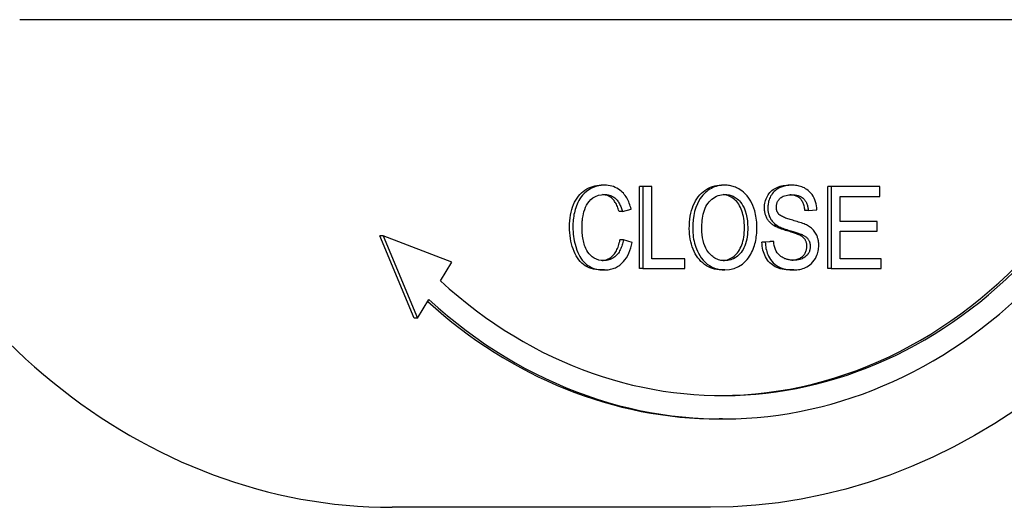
# Model space of a CAD drawing. Header units: millimetres. Extents: x 7 to 3694, y 32 to 425.
# Tile 9 of 11: x 284 to 326, y 361 to 382. Entities that reach past the tile are written whole.
import ezdxf

# ---------------------------------------------------------------- set-up
doc = ezdxf.new("R2010")
doc.units = ezdxf.units.MM
doc.layers.add('DETAIL', color=2, linetype='Continuous')

msp = doc.modelspace()

# ---------------------------------------------------------------- linework, layer by layer
at = {"layer": 'DETAIL'}
for p, q in [((290.732, 381.688), (283.575, 381.688)), ((336.805, 381.688), (293.117, 381.688)), ((308.553, 374.62), (308.409, 374.62)), ((310.042, 371.059), (310.042, 374.559)), ((310.185, 374.559), (310.042, 374.559)), ((310.565, 374.559), (310.185, 374.559)), ((310.185, 374.559), (310.185, 371.059)), ((310.565, 371.472), (310.565, 374.559)), ((313.686, 374.62), (313.543, 374.62)), ((316.533, 374.62), (316.39, 374.62)), ((318.081, 371.059), (318.081, 374.559)), ((318.225, 374.559), (318.081, 374.559)), ((318.225, 374.559), (318.225, 371.059)), ((320.301, 374.559), (318.225, 374.559)), ((320.301, 374.145), (320.301, 374.559)), ((318.605, 374.145), (320.301, 374.145)), ((318.605, 373.076), (318.605, 374.145)), ((309.311, 373.492), (309.168, 373.492)), ((309.311, 373.492), (309.685, 373.601)), ((317.25, 373.54), (317.107, 373.54)), ((317.25, 373.54), (317.613, 373.575)), ((320.194, 373.076), (318.605, 373.076)), ((320.194, 372.662), (320.194, 373.076)), ((315.928, 372.894), (315.785, 372.894)), ((318.605, 371.472), (318.605, 372.662)), ((318.605, 372.662), (320.194, 372.662)), ((300.415, 368.937), (298.959, 372.459)), ((299.102, 372.459), (298.959, 372.459)), ((302.033, 371.337), (299.102, 372.459)), ((299.102, 372.459), (300.558, 368.937)), ((309.353, 372.289), (309.209, 372.289)), ((309.733, 372.171), (309.353, 372.289)), ((315.271, 372.185), (315.629, 372.222)), ((315.415, 372.185), (315.271, 372.185)), ((315.773, 372.222), (315.415, 372.185)), ((315.773, 372.222), (315.629, 372.222)), ((316.997, 372.502), (316.853, 372.502)), ((301.541, 370.537), (302.033, 371.337)), ((311.977, 371.472), (310.565, 371.472)), ((311.977, 371.059), (311.977, 371.472)), ((320.366, 371.472), (318.605, 371.472)), ((320.366, 371.059), (320.366, 371.472)), ((308.546, 371), (308.403, 371)), ((310.185, 371.059), (310.042, 371.059)), ((310.185, 371.059), (311.977, 371.059)), ((313.686, 371), (313.543, 371)), ((316.638, 371), (316.495, 371)), ((318.225, 371.059), (318.081, 371.059)), ((318.225, 371.059), (320.366, 371.059)), ((300.558, 368.937), (301.05, 369.737)), ((300.558, 368.937), (300.415, 368.937)), ((313.583, 364.637), (313.44, 364.637)), ((313.068, 360.863), (299.474, 360.863))]:
    msp.add_line(p, q, dxfattribs=at)
at = {"layer": 'DETAIL', "flags": 128}
for points in [[(292.209, 381.684), (292.141, 381.683), (292.075, 381.683), (292.011, 381.682), (291.949, 381.682), (291.888, 381.682), (291.828, 381.681), (291.768, 381.681), (291.707, 381.681), (291.646, 381.682), (291.583, 381.682), (291.517, 381.682), (291.451, 381.683), (291.385, 381.683), (291.321, 381.684), (291.258, 381.684), (291.196, 381.685), (291.136, 381.686), (291.077, 381.686), (291.018, 381.687), (290.96, 381.687), (290.903, 381.688), (290.846, 381.688), (290.789, 381.688), (290.732, 381.688)], [(293.116, 381.69), (293.078, 381.69), (293.04, 381.69), (293.002, 381.69), (292.964, 381.69), (292.926, 381.69), (292.889, 381.69), (292.851, 381.69), (292.813, 381.69), (292.775, 381.69), (292.737, 381.69), (292.699, 381.689), (292.662, 381.689), (292.624, 381.689), (292.586, 381.689), (292.548, 381.689), (292.51, 381.688), (292.473, 381.688), (292.435, 381.688), (292.397, 381.687), (292.359, 381.687), (292.322, 381.687), (292.284, 381.686), (292.246, 381.686), (292.209, 381.686)], [(307.055, 372.836), (307.057, 372.97), (307.065, 373.1), (307.079, 373.226), (307.098, 373.348), (307.122, 373.465), (307.151, 373.578), (307.186, 373.686), (307.226, 373.791), (307.271, 373.89), (307.321, 373.982), (307.375, 374.069), (307.434, 374.149), (307.497, 374.224), (307.565, 374.292), (307.637, 374.354), (307.713, 374.409), (307.793, 374.459), (307.875, 374.502), (307.959, 374.538), (308.045, 374.568), (308.133, 374.591), (308.223, 374.607), (308.315, 374.617), (308.409, 374.62)], [(308.553, 374.62), (308.362, 374.606), (308.174, 374.563), (307.993, 374.489), (307.83, 374.39), (307.705, 374.289), (307.615, 374.196), (307.554, 374.119), (307.501, 374.042), (307.454, 373.965), (307.413, 373.887), (307.377, 373.809), (307.347, 373.733), (307.32, 373.66), (307.298, 373.588), (307.277, 373.516), (307.26, 373.442), (307.245, 373.368), (307.232, 373.293), (307.221, 373.218), (307.213, 373.142), (307.206, 373.066), (307.202, 372.989), (307.199, 372.912), (307.198, 372.836)], [(307.589, 372.838), (307.589, 372.879), (307.59, 372.921), (307.592, 372.962), (307.594, 373.002), (307.597, 373.043), (307.601, 373.084), (307.605, 373.125), (307.61, 373.166), (307.615, 373.206), (307.622, 373.249), (307.633, 373.312), (307.649, 373.394), (307.672, 373.488), (307.702, 373.586), (307.739, 373.681), (307.783, 373.77), (307.834, 373.853), (307.893, 373.93), (307.964, 374.005), (308.053, 374.078), (308.164, 374.143), (308.287, 374.189), (308.415, 374.215), (308.544, 374.223)], [(309.168, 373.492), (309.151, 373.55), (309.134, 373.606), (309.116, 373.66), (309.096, 373.71), (309.076, 373.759), (309.054, 373.805), (309.031, 373.848), (309.007, 373.888), (308.982, 373.927), (308.956, 373.962), (308.929, 373.995), (308.901, 374.026), (308.872, 374.054), (308.841, 374.08), (308.809, 374.104), (308.776, 374.125), (308.742, 374.144), (308.707, 374.162), (308.67, 374.177), (308.633, 374.19), (308.594, 374.201), (308.553, 374.209), (308.512, 374.216), (308.469, 374.22)], [(308.544, 374.223), (308.596, 374.221), (308.647, 374.217), (308.698, 374.209), (308.748, 374.198), (308.798, 374.182), (308.847, 374.163), (308.894, 374.14), (308.94, 374.112), (308.983, 374.081), (309.022, 374.048), (309.057, 374.013), (309.088, 373.977), (309.116, 373.94), (309.141, 373.904), (309.163, 373.867), (309.185, 373.829), (309.205, 373.789), (309.223, 373.749), (309.241, 373.707), (309.257, 373.665), (309.272, 373.622), (309.286, 373.579), (309.299, 373.536), (309.311, 373.492)], [(309.685, 373.601), (309.669, 373.664), (309.651, 373.727), (309.63, 373.788), (309.608, 373.849), (309.584, 373.908), (309.558, 373.966), (309.529, 374.022), (309.499, 374.076), (309.466, 374.129), (309.431, 374.179), (309.394, 374.227), (309.354, 374.274), (309.309, 374.321), (309.259, 374.367), (309.204, 374.412), (309.144, 374.455), (309.078, 374.494), (309.007, 374.53), (308.934, 374.559), (308.859, 374.582), (308.784, 374.599), (308.707, 374.611), (308.63, 374.618), (308.553, 374.62)], [(312.17, 372.764), (312.173, 372.906), (312.181, 373.044), (312.194, 373.176), (312.213, 373.303), (312.237, 373.424), (312.266, 373.541), (312.301, 373.652), (312.341, 373.758), (312.386, 373.858), (312.437, 373.953), (312.493, 374.043), (312.554, 374.128), (312.619, 374.207), (312.688, 374.278), (312.759, 374.343), (312.834, 374.401), (312.912, 374.453), (312.993, 374.497), (313.077, 374.535), (313.164, 374.566), (313.254, 374.589), (313.347, 374.607), (313.443, 374.617), (313.543, 374.62)], [(313.686, 374.62), (313.612, 374.618), (313.539, 374.613), (313.465, 374.603), (313.393, 374.588), (313.321, 374.57), (313.25, 374.546), (313.18, 374.518), (313.112, 374.485), (313.045, 374.447), (312.981, 374.404), (312.92, 374.357), (312.861, 374.306), (312.804, 374.251), (312.749, 374.192), (312.697, 374.128), (312.64, 374.049), (312.577, 373.948), (312.513, 373.823), (312.451, 373.673), (312.398, 373.5), (312.359, 373.32), (312.333, 373.136), (312.318, 372.95), (312.314, 372.764)], [(312.705, 372.758), (312.706, 372.848), (312.709, 372.938), (312.714, 373.029), (312.722, 373.119), (312.733, 373.208), (312.747, 373.296), (312.765, 373.383), (312.787, 373.469), (312.813, 373.553), (312.844, 373.634), (312.88, 373.711), (312.921, 373.784), (312.968, 373.852), (313.021, 373.914), (313.077, 373.972), (313.137, 374.024), (313.2, 374.072), (313.266, 374.113), (313.333, 374.147), (313.402, 374.175), (313.472, 374.196), (313.543, 374.211), (313.615, 374.22), (313.688, 374.223)], [(314.522, 372.809), (314.52, 372.91), (314.515, 373.007), (314.506, 373.102), (314.495, 373.193), (314.479, 373.281), (314.461, 373.366), (314.439, 373.448), (314.413, 373.527), (314.385, 373.603), (314.353, 373.675), (314.318, 373.742), (314.279, 373.805), (314.238, 373.865), (314.194, 373.92), (314.146, 373.971), (314.095, 374.017), (314.041, 374.06), (313.985, 374.098), (313.928, 374.131), (313.868, 374.159), (313.808, 374.182), (313.745, 374.199), (313.681, 374.212), (313.616, 374.22)], [(315.056, 372.804), (315.047, 373.049), (315.016, 373.292), (314.962, 373.529), (314.885, 373.752), (314.799, 373.933), (314.713, 374.071), (314.635, 374.172), (314.56, 374.254), (314.486, 374.323), (314.414, 374.38), (314.347, 374.427), (314.286, 374.464), (314.234, 374.492), (314.186, 374.515), (314.138, 374.536), (314.089, 374.554), (314.04, 374.57), (313.99, 374.583), (313.94, 374.595), (313.89, 374.604), (313.84, 374.611), (313.789, 374.616), (313.737, 374.619), (313.686, 374.62)], [(313.688, 374.223), (313.733, 374.222), (313.778, 374.218), (313.823, 374.212), (313.867, 374.204), (313.911, 374.194), (313.955, 374.18), (313.998, 374.164), (314.04, 374.146), (314.082, 374.125), (314.124, 374.101), (314.168, 374.072), (314.215, 374.037), (314.263, 373.996), (314.311, 373.948), (314.359, 373.893), (314.408, 373.828), (314.458, 373.747), (314.509, 373.648), (314.557, 373.528), (314.598, 373.39), (314.629, 373.248), (314.65, 373.103), (314.661, 372.956), (314.665, 372.809)], [(315.378, 373.655), (315.38, 373.721), (315.386, 373.786), (315.396, 373.849), (315.409, 373.912), (315.426, 373.973), (315.448, 374.034), (315.473, 374.093), (315.502, 374.151), (315.534, 374.206), (315.57, 374.259), (315.61, 374.307), (315.654, 374.353), (315.7, 374.395), (315.751, 374.433), (315.805, 374.468), (315.862, 374.5), (315.922, 374.528), (315.984, 374.553), (316.048, 374.573), (316.113, 374.59), (316.18, 374.603), (316.248, 374.613), (316.318, 374.618), (316.39, 374.62)], [(316.533, 374.62), (316.415, 374.615), (316.297, 374.599), (316.183, 374.571), (316.087, 374.537), (316.01, 374.503), (315.952, 374.471), (315.899, 374.436), (315.847, 374.398), (315.799, 374.354), (315.753, 374.306), (315.711, 374.254), (315.674, 374.201), (315.643, 374.148), (315.618, 374.097), (315.597, 374.048), (315.58, 374.003), (315.566, 373.961), (315.554, 373.919), (315.544, 373.876), (315.536, 373.832), (315.53, 373.789), (315.525, 373.744), (315.522, 373.7), (315.522, 373.655)], [(315.887, 373.687), (315.887, 373.717), (315.89, 373.747), (315.894, 373.777), (315.9, 373.807), (315.908, 373.836), (315.917, 373.864), (315.928, 373.892), (315.941, 373.918), (315.955, 373.943), (315.97, 373.967), (315.986, 373.99), (316.003, 374.012), (316.022, 374.033), (316.041, 374.053), (316.066, 374.076), (316.097, 374.1), (316.136, 374.125), (316.184, 374.149), (316.241, 374.171), (316.302, 374.187), (316.363, 374.199), (316.426, 374.207), (316.488, 374.211), (316.549, 374.212)], [(317.107, 373.54), (317.101, 373.591), (317.094, 373.641), (317.085, 373.689), (317.075, 373.734), (317.062, 373.777), (317.048, 373.819), (317.032, 373.858), (317.014, 373.895), (316.995, 373.931), (316.973, 373.964), (316.95, 373.995), (316.926, 374.024), (316.899, 374.051), (316.87, 374.076), (316.84, 374.099), (316.807, 374.12), (316.773, 374.139), (316.736, 374.155), (316.697, 374.17), (316.657, 374.182), (316.614, 374.192), (316.569, 374.2), (316.523, 374.206), (316.474, 374.21)], [(317.613, 373.575), (317.608, 373.661), (317.597, 373.747), (317.581, 373.832), (317.56, 373.914), (317.532, 373.995), (317.499, 374.072), (317.46, 374.147), (317.415, 374.217), (317.364, 374.284), (317.308, 374.344), (317.251, 374.394), (317.193, 374.437), (317.136, 374.473), (317.082, 374.502), (317.029, 374.526), (316.976, 374.547), (316.922, 374.566), (316.867, 374.581), (316.812, 374.593), (316.757, 374.603), (316.701, 374.611), (316.645, 374.616), (316.589, 374.619), (316.533, 374.62)], [(316.549, 374.212), (316.618, 374.21), (316.688, 374.204), (316.757, 374.192), (316.825, 374.175), (316.891, 374.15), (316.948, 374.122), (316.993, 374.092), (317.029, 374.063), (317.057, 374.037), (317.08, 374.012), (317.101, 373.985), (317.121, 373.957), (317.14, 373.928), (317.157, 373.897), (317.173, 373.865), (317.187, 373.831), (317.199, 373.797), (317.21, 373.761), (317.22, 373.725), (317.229, 373.689), (317.236, 373.652), (317.242, 373.615), (317.246, 373.577), (317.25, 373.54)], [(315.785, 372.894), (315.751, 372.916), (315.719, 372.94), (315.688, 372.964), (315.659, 372.989), (315.632, 373.014), (315.605, 373.041), (315.581, 373.069), (315.557, 373.097), (315.536, 373.126), (315.515, 373.157), (315.496, 373.188), (315.479, 373.22), (315.463, 373.252), (315.448, 373.286), (315.435, 373.32), (315.423, 373.355), (315.412, 373.39), (315.403, 373.426), (315.396, 373.462), (315.389, 373.5), (315.384, 373.537), (315.381, 373.576), (315.379, 373.615), (315.378, 373.655)], [(315.522, 373.655), (315.522, 373.622), (315.524, 373.589), (315.526, 373.557), (315.529, 373.524), (315.534, 373.492), (315.539, 373.46), (315.546, 373.429), (315.554, 373.398), (315.563, 373.366), (315.573, 373.334), (315.585, 373.301), (315.599, 373.267), (315.616, 373.232), (315.635, 373.196), (315.656, 373.16), (315.681, 373.124), (315.707, 373.089), (315.735, 373.056), (315.765, 373.024), (315.796, 372.995), (315.827, 372.967), (315.86, 372.941), (315.894, 372.917), (315.928, 372.894)], [(315.998, 373.374), (315.989, 373.384), (315.981, 373.395), (315.972, 373.405), (315.964, 373.417), (315.957, 373.428), (315.949, 373.44), (315.943, 373.452), (315.936, 373.464), (315.93, 373.476), (315.924, 373.489), (315.919, 373.502), (315.914, 373.516), (315.909, 373.529), (315.905, 373.543), (315.901, 373.557), (315.898, 373.571), (315.895, 373.585), (315.893, 373.599), (315.891, 373.614), (315.889, 373.628), (315.888, 373.643), (315.887, 373.657), (315.887, 373.672), (315.887, 373.687)], [(317.211, 372.902), (317.168, 372.924), (317.121, 372.946), (317.069, 372.967), (317.013, 372.988), (316.955, 373.009), (316.895, 373.029), (316.834, 373.048), (316.772, 373.067), (316.71, 373.086), (316.649, 373.104), (316.59, 373.121), (316.532, 373.138), (316.478, 373.154), (316.428, 373.169), (316.379, 373.185), (316.33, 373.201), (316.281, 373.219), (316.232, 373.238), (316.186, 373.258), (316.142, 373.278), (316.101, 373.299), (316.063, 373.322), (316.028, 373.347), (315.998, 373.374)], [(308.403, 371), (308.29, 371.004), (308.182, 371.015), (308.08, 371.033), (307.983, 371.058), (307.891, 371.09), (307.805, 371.13), (307.724, 371.177), (307.649, 371.231), (307.579, 371.292), (307.512, 371.359), (307.451, 371.433), (307.393, 371.513), (307.34, 371.6), (307.291, 371.693), (307.247, 371.792), (307.206, 371.898), (307.171, 372.008), (307.14, 372.12), (307.114, 372.234), (307.093, 372.35), (307.076, 372.469), (307.064, 372.589), (307.057, 372.711), (307.055, 372.836)], [(307.198, 372.836), (307.212, 372.534), (307.256, 372.239), (307.317, 371.999), (307.369, 371.844), (307.407, 371.752), (307.449, 371.664), (307.494, 371.581), (307.544, 371.501), (307.599, 371.426), (307.658, 371.356), (307.719, 371.294), (307.78, 371.241), (307.84, 371.195), (307.902, 371.156), (307.963, 371.123), (308.025, 371.094), (308.088, 371.07), (308.152, 371.05), (308.217, 371.034), (308.282, 371.021), (308.348, 371.012), (308.414, 371.005), (308.48, 371.001), (308.546, 371)], [(308.514, 371.398), (308.41, 371.404), (308.308, 371.425), (308.208, 371.459), (308.112, 371.506), (308.023, 371.565), (307.948, 371.629), (307.886, 371.696), (307.834, 371.766), (307.79, 371.838), (307.753, 371.911), (307.723, 371.983), (307.699, 372.052), (307.679, 372.116), (307.662, 372.179), (307.647, 372.243), (307.634, 372.308), (307.623, 372.373), (307.613, 372.439), (307.606, 372.505), (307.6, 372.572), (307.595, 372.638), (307.592, 372.705), (307.59, 372.772), (307.589, 372.838)], [(313.543, 371), (313.442, 371.004), (313.345, 371.015), (313.25, 371.034), (313.158, 371.06), (313.069, 371.093), (312.982, 371.134), (312.898, 371.183), (312.817, 371.239), (312.74, 371.301), (312.667, 371.369), (312.6, 371.442), (312.537, 371.521), (312.479, 371.605), (312.426, 371.695), (312.378, 371.79), (312.334, 371.89), (312.296, 371.994), (312.262, 372.099), (312.234, 372.206), (312.211, 372.314), (312.193, 372.424), (312.181, 372.536), (312.173, 372.649), (312.17, 372.764)], [(312.314, 372.764), (312.315, 372.674), (312.32, 372.585), (312.328, 372.496), (312.339, 372.408), (312.354, 372.32), (312.371, 372.233), (312.392, 372.148), (312.416, 372.064), (312.444, 371.981), (312.475, 371.897), (312.513, 371.808), (312.559, 371.714), (312.615, 371.617), (312.681, 371.519), (312.76, 371.423), (312.847, 371.334), (312.939, 371.255), (313.038, 371.186), (313.14, 371.127), (313.246, 371.08), (313.353, 371.044), (313.463, 371.019), (313.574, 371.005), (313.686, 371)], [(313.684, 371.398), (313.63, 371.399), (313.575, 371.404), (313.522, 371.412), (313.468, 371.424), (313.416, 371.439), (313.364, 371.458), (313.313, 371.481), (313.263, 371.508), (313.216, 371.538), (313.17, 371.571), (313.126, 371.608), (313.083, 371.648), (313.043, 371.69), (313.004, 371.736), (312.964, 371.788), (312.92, 371.853), (312.876, 371.932), (312.832, 372.026), (312.792, 372.136), (312.758, 372.256), (312.734, 372.379), (312.717, 372.504), (312.708, 372.631), (312.705, 372.758)], [(313.613, 371.4), (313.678, 371.408), (313.741, 371.42), (313.803, 371.436), (313.862, 371.458), (313.92, 371.484), (313.975, 371.514), (314.029, 371.55), (314.081, 371.59), (314.131, 371.634), (314.178, 371.684), (314.224, 371.738), (314.268, 371.796), (314.309, 371.859), (314.346, 371.926), (314.379, 371.996), (314.409, 372.071), (314.435, 372.149), (314.458, 372.231), (314.478, 372.318), (314.493, 372.408), (314.506, 372.502), (314.515, 372.601), (314.52, 372.703), (314.522, 372.809)], [(314.665, 372.809), (314.663, 372.709), (314.659, 372.609), (314.65, 372.51), (314.637, 372.411), (314.62, 372.313), (314.598, 372.217), (314.571, 372.124), (314.538, 372.034), (314.502, 371.952), (314.463, 371.878), (314.421, 371.811), (314.377, 371.75), (314.331, 371.694), (314.282, 371.642), (314.231, 371.595), (314.177, 371.553), (314.121, 371.516), (314.062, 371.483), (314.001, 371.456), (313.939, 371.434), (313.876, 371.418), (313.813, 371.406), (313.749, 371.4), (313.684, 371.398)], [(313.686, 371), (313.887, 371.017), (314.084, 371.067), (314.272, 371.151), (314.435, 371.255), (314.556, 371.359), (314.638, 371.448), (314.695, 371.52), (314.746, 371.594), (314.791, 371.669), (314.831, 371.745), (314.867, 371.821), (314.898, 371.896), (314.925, 371.97), (314.949, 372.043), (314.97, 372.116), (314.989, 372.19), (315.005, 372.265), (315.019, 372.341), (315.031, 372.417), (315.04, 372.493), (315.047, 372.57), (315.052, 372.648), (315.055, 372.725), (315.056, 372.804)], [(316.853, 372.502), (316.832, 372.512), (316.807, 372.522), (316.778, 372.534), (316.745, 372.546), (316.708, 372.559), (316.667, 372.573), (316.623, 372.588), (316.574, 372.603), (316.522, 372.62), (316.465, 372.637), (316.405, 372.655), (316.341, 372.674), (316.276, 372.693), (316.215, 372.713), (316.157, 372.731), (316.103, 372.75), (316.051, 372.769), (316.003, 372.787), (315.959, 372.805), (315.917, 372.824), (315.879, 372.841), (315.844, 372.859), (315.813, 372.877), (315.785, 372.894)], [(315.928, 372.894), (315.968, 372.87), (316.012, 372.847), (316.06, 372.824), (316.111, 372.802), (316.164, 372.781), (316.219, 372.761), (316.276, 372.741), (316.332, 372.722), (316.388, 372.704), (316.444, 372.687), (316.498, 372.671), (316.549, 372.655), (316.598, 372.64), (316.645, 372.626), (316.69, 372.612), (316.734, 372.598), (316.776, 372.585), (316.815, 372.572), (316.853, 372.559), (316.888, 372.546), (316.92, 372.534), (316.949, 372.523), (316.975, 372.512), (316.997, 372.502)], [(317.698, 372.049), (317.698, 372.083), (317.696, 372.116), (317.694, 372.15), (317.691, 372.184), (317.687, 372.217), (317.681, 372.25), (317.675, 372.283), (317.668, 372.315), (317.659, 372.347), (317.65, 372.379), (317.638, 372.413), (317.625, 372.45), (317.608, 372.489), (317.587, 372.53), (317.563, 372.572), (317.535, 372.616), (317.502, 372.66), (317.466, 372.703), (317.427, 372.743), (317.386, 372.78), (317.344, 372.814), (317.301, 372.846), (317.256, 372.875), (317.211, 372.902)], [(308.443, 371.401), (308.491, 371.406), (308.537, 371.414), (308.582, 371.425), (308.626, 371.439), (308.669, 371.456), (308.711, 371.475), (308.751, 371.497), (308.791, 371.522), (308.829, 371.549), (308.865, 371.58), (308.901, 371.613), (308.935, 371.649), (308.968, 371.687), (308.998, 371.728), (309.027, 371.772), (309.054, 371.819), (309.08, 371.868), (309.104, 371.92), (309.126, 371.975), (309.146, 372.032), (309.164, 372.092), (309.181, 372.155), (309.196, 372.221), (309.209, 372.289)], [(309.353, 372.289), (309.342, 372.233), (309.33, 372.177), (309.316, 372.123), (309.301, 372.068), (309.283, 372.015), (309.264, 371.963), (309.243, 371.912), (309.22, 371.862), (309.195, 371.814), (309.168, 371.768), (309.139, 371.724), (309.107, 371.682), (309.073, 371.642), (309.035, 371.603), (308.993, 371.566), (308.948, 371.532), (308.9, 371.5), (308.848, 371.472), (308.794, 371.448), (308.74, 371.429), (308.684, 371.415), (308.628, 371.405), (308.571, 371.4), (308.514, 371.398)], [(308.546, 371), (308.599, 371.001), (308.652, 371.005), (308.704, 371.01), (308.757, 371.018), (308.809, 371.029), (308.86, 371.042), (308.912, 371.058), (308.962, 371.076), (309.012, 371.098), (309.06, 371.122), (309.108, 371.149), (309.154, 371.178), (309.2, 371.211), (309.25, 371.251), (309.304, 371.301), (309.362, 371.361), (309.421, 371.433), (309.481, 371.519), (309.539, 371.616), (309.59, 371.72), (309.635, 371.828), (309.673, 371.94), (309.706, 372.054), (309.733, 372.171)], [(316.495, 371), (316.399, 371.002), (316.307, 371.009), (316.22, 371.02), (316.136, 371.035), (316.056, 371.054), (315.981, 371.078), (315.909, 371.106), (315.841, 371.139), (315.778, 371.176), (315.717, 371.217), (315.661, 371.262), (315.607, 371.312), (315.558, 371.367), (315.511, 371.425), (315.469, 371.488), (315.43, 371.555), (315.394, 371.626), (315.364, 371.698), (315.337, 371.774), (315.315, 371.851), (315.297, 371.931), (315.284, 372.013), (315.276, 372.098), (315.271, 372.185)], [(315.415, 372.185), (315.418, 372.117), (315.423, 372.05), (315.432, 371.983), (315.444, 371.916), (315.459, 371.851), (315.476, 371.787), (315.497, 371.725), (315.521, 371.662), (315.552, 371.596), (315.589, 371.526), (315.634, 371.454), (315.688, 371.382), (315.751, 371.312), (315.818, 371.251), (315.889, 371.196), (315.965, 371.15), (316.043, 371.111), (316.124, 371.078), (316.208, 371.052), (316.293, 371.032), (316.379, 371.017), (316.466, 371.007), (316.553, 371.002), (316.638, 371)], [(316.621, 371.414), (316.587, 371.414), (316.553, 371.416), (316.519, 371.418), (316.485, 371.422), (316.451, 371.427), (316.418, 371.433), (316.384, 371.441), (316.351, 371.449), (316.318, 371.459), (316.285, 371.471), (316.253, 371.483), (316.221, 371.498), (316.184, 371.516), (316.137, 371.542), (316.084, 371.577), (316.028, 371.622), (315.972, 371.677), (315.924, 371.738), (315.884, 371.805), (315.849, 371.881), (315.821, 371.963), (315.8, 372.048), (315.784, 372.135), (315.773, 372.222)], [(317.19, 372.009), (317.189, 372.036), (317.188, 372.063), (317.185, 372.089), (317.181, 372.114), (317.176, 372.139), (317.17, 372.163), (317.163, 372.187), (317.155, 372.21), (317.146, 372.233), (317.136, 372.255), (317.125, 372.276), (317.112, 372.297), (317.099, 372.317), (317.083, 372.336), (317.067, 372.356), (317.049, 372.374), (317.03, 372.392), (317.009, 372.409), (316.986, 372.426), (316.963, 372.443), (316.937, 372.458), (316.911, 372.473), (316.883, 372.488), (316.853, 372.502)], [(316.997, 372.502), (317.023, 372.49), (317.048, 372.477), (317.074, 372.462), (317.099, 372.447), (317.123, 372.431), (317.147, 372.413), (317.17, 372.395), (317.192, 372.374), (317.213, 372.352), (317.233, 372.329), (317.25, 372.305), (317.265, 372.281), (317.278, 372.257), (317.289, 372.234), (317.298, 372.212), (317.306, 372.19), (317.313, 372.168), (317.318, 372.146), (317.323, 372.123), (317.327, 372.101), (317.33, 372.078), (317.332, 372.055), (317.333, 372.032), (317.333, 372.009)], [(316.549, 371.416), (316.598, 371.42), (316.645, 371.427), (316.69, 371.435), (316.735, 371.446), (316.778, 371.459), (316.819, 371.474), (316.859, 371.492), (316.898, 371.511), (316.934, 371.532), (316.967, 371.554), (316.998, 371.579), (317.027, 371.605), (317.053, 371.632), (317.077, 371.661), (317.099, 371.692), (317.118, 371.724), (317.135, 371.757), (317.149, 371.791), (317.162, 371.826), (317.172, 371.861), (317.18, 371.897), (317.185, 371.933), (317.189, 371.971), (317.19, 372.009)], [(317.333, 372.009), (317.332, 371.977), (317.33, 371.946), (317.326, 371.915), (317.321, 371.884), (317.314, 371.854), (317.305, 371.825), (317.295, 371.796), (317.283, 371.767), (317.267, 371.735), (317.249, 371.702), (317.226, 371.668), (317.198, 371.633), (317.166, 371.601), (317.133, 371.571), (317.097, 371.545), (317.06, 371.522), (317.022, 371.501), (316.983, 371.483), (316.938, 371.465), (316.887, 371.449), (316.831, 371.435), (316.768, 371.424), (316.698, 371.416), (316.621, 371.414)], [(316.638, 371), (316.702, 371.002), (316.765, 371.006), (316.828, 371.014), (316.891, 371.026), (316.953, 371.041), (317.015, 371.06), (317.075, 371.082), (317.135, 371.109), (317.193, 371.139), (317.254, 371.176), (317.317, 371.222), (317.382, 371.278), (317.446, 371.344), (317.505, 371.42), (317.553, 371.496), (317.591, 371.568), (317.62, 371.636), (317.642, 371.695), (317.659, 371.752), (317.673, 371.81), (317.684, 371.868), (317.692, 371.928), (317.697, 371.988), (317.698, 372.049)], [(326.068, 365.001), (325.218, 364.444), (324.351, 363.925), (323.468, 363.444), (322.57, 363.002), (321.659, 362.6), (320.736, 362.239), (319.802, 361.919), (318.858, 361.64), (317.905, 361.404), (316.946, 361.21), (315.982, 361.059), (315.013, 360.95), (314.041, 360.885), (313.068, 360.863)]]:
    msp.add_lwpolyline(points, dxfattribs=at)
at = {"layer": 'DETAIL'}
for centre, major_axis, start_param, end_param in [((299.474, 392.788), (0, -31.925), 5.108839, 6.283185), ((313.583, 390.137), (0, -24.5), 5.639684, 7.068584), ((313.44, 390.137), (0, -24.5), 0.003572, 0.785398), ((313.583, 390.137), (0, -25.5), 5.639684, 7.068584), ((313.44, 390.137), (0, -25.5), 5.645176, 6.283185)]:
    msp.add_ellipse(centre, major_axis=major_axis, ratio=0.819152, start_param=start_param, end_param=end_param, dxfattribs=at)

doc.saveas('drawing.dxf')
